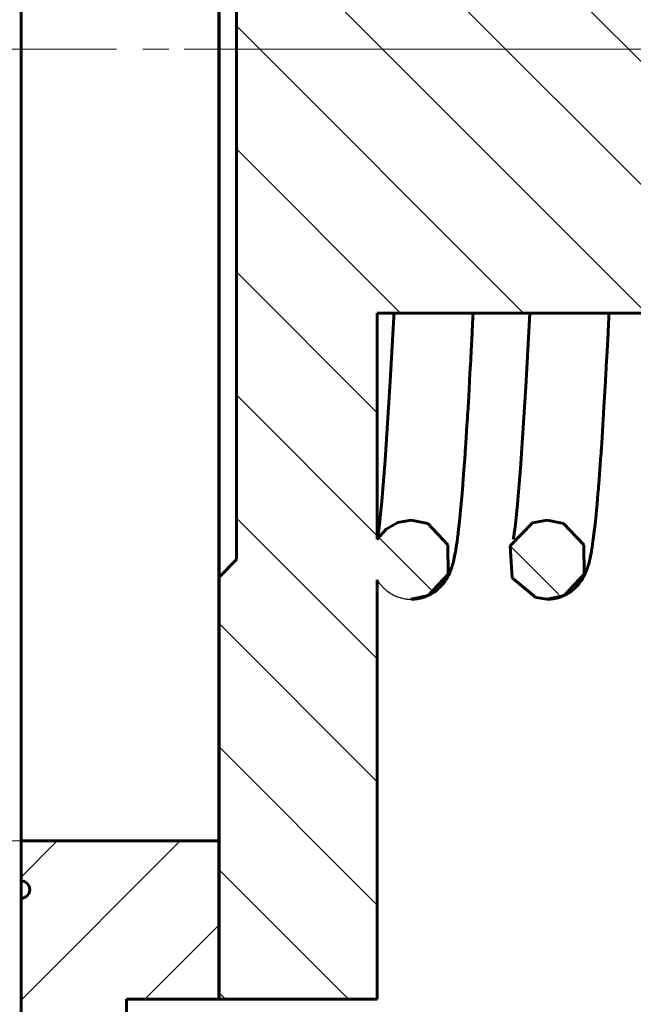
# Model space of a CAD drawing. Header units: millimetres. Extents: x 0 to 339, y 0 to 547.
# Tile 5 of 12: x 135 to 171, y 171 to 227. Entities that reach past the tile are written whole.
import ezdxf

# ---------------------------------------------------------------- set-up
doc = ezdxf.new("R2010")
doc.units = ezdxf.units.MM
for name, pattern in [('K5LT-1', [0]), ('K5LT_AXLED', [12, 7.5, -1.5, 1.5, -1.5]), ('K5LT_BASIC', [0]), ('K5LT_THIN', [0])]:
    doc.linetypes.add(name, pattern=pattern)
doc.layers.add('Системный слой', color=7, linetype='Continuous')
doc.layers.add('Системный слой (1)', color=251, linetype='Continuous', true_color=0x6c6c6c)
doc.styles.add('KDIMTEXTSTYLE', font='GOST_AU.SHX', dxfattribs={"width": 0.96, "oblique": 15, "height": 5})
doc.styles.add('KTEXTSTYLE', font='GOST_AU.SHX', dxfattribs={"width": 0.56, "height": 5})
doc.dimstyles.new('KDIMSTYLE (1.00)', dxfattribs={"dimtxt": 5, "dimasz": 1, "dimexe": 2, "dimexo": 0, "dimgap": 1, "dimtad": 1, "dimtxsty": 'KDIMTEXTSTYLE', "dimsah": 1, "dimcen": 0, "dimdle": 1, "dimadec": 0, "dimazin": 0, "dimtfac": 0.667, "dimtmove": 0, "dimatfit": 3, "dimfxl": 1, "dimtvp": 1, "dimtolj": 1, "dimtzin": 0, "dimarcsym": 0})

# ---------------------------------------------------------------- blocks, each defined once
blk = doc.blocks.new('U7')
at = {"layer": 'Системный слой (1)', "color": 143, "linetype": 'K5LT_BASIC', "lineweight": 60, "true_color": 0x33acca}
for p, q in [((164.936172, 198.311234), (163.638279, 196.990079)), ((165.77176, 198.469924), (164.936172, 198.311234)), ((166.71823, 198.264113), (165.77176, 198.469924)), ((167.884619, 197.043274), (166.71823, 198.264113)), ((163.638279, 196.990079), (163.753023, 195.1426)), ((167.889968, 195.360269), (167.884619, 197.043274)), ((166.741821, 194.136725), (167.889968, 195.360269)), ((163.753023, 195.1426), (165.119348, 194.015317)), ((165.771964, 193.919924), (166.741821, 194.136725)), ((165.119348, 194.015317), (165.77176, 193.919924)), ((165.77176, 193.919924), (165.771964, 193.919924))]:
    blk.add_line(p, q, dxfattribs=at)
blk = doc.blocks.new('U8')
at = {"layer": 'Системный слой (1)', "color": 143, "linetype": 'K5LT_BASIC', "lineweight": 60, "true_color": 0x33acca}
for p, q in [((157.189418, 198.336875), (156.511719, 197.953182)), ((157.95676, 198.469924), (157.189418, 198.336875)), ((158.90323, 198.264113), (157.95676, 198.469924)), ((160.069619, 197.043274), (158.90323, 198.264113)), ((156.511719, 197.953182), (156.00301, 197.363522)), ((160.074968, 195.360269), (160.069619, 197.043274)), ((158.926821, 194.136725), (160.074968, 195.360269)), ((157.957029, 193.919924), (158.926821, 194.136725)), ((157.95676, 193.919924), (157.957029, 193.919924))]:
    blk.add_line(p, q, dxfattribs=at)
blk = doc.blocks.new('U17')
at = {"layer": 'Системный слой (1)', "color": 143, "linetype": 'K5LT_BASIC', "lineweight": 60, "true_color": 0x33acca}
for p, q in [((164.547852, 206.124823), (164.771839, 210.361591)), ((164.245038, 201.430525), (164.547852, 206.124823)), ((164.073134, 199.397087), (164.245038, 201.430525)), ((163.989113, 198.589755), (164.073134, 199.397087)), ((163.907198, 197.929462), (163.947974, 198.241936)), ((163.947974, 198.241936), (163.989113, 198.589755)), ((163.836689, 197.46962), (163.847755, 197.534624)), ((163.847755, 197.534624), (163.871076, 197.680616)), ((163.871076, 197.680616), (163.874162, 197.700811)), ((163.874162, 197.700811), (163.880343, 197.741865)), ((163.880343, 197.741865), (163.892759, 197.826754)), ((163.892759, 197.826754), (163.907198, 197.929462)), ((163.817213, 197.362192), (163.823861, 197.397462)), ((163.823861, 197.397462), (163.827393, 197.417017)), ((163.827393, 197.417017), (163.829184, 197.427052)), ((163.829184, 197.427052), (163.831411, 197.439595)), ((163.831411, 197.439595), (163.836689, 197.46962))]:
    blk.add_line(p, q, dxfattribs=at)
blk = doc.blocks.new('U19')
at = {"layer": 'Системный слой (1)', "color": 143, "linetype": 'K5LT_BASIC', "lineweight": 60, "true_color": 0x33acca}
for p, q in [((156.750866, 206.443819), (156.945924, 210.140554)), ((156.945924, 210.140554), (156.952694, 210.276918)), ((156.952694, 210.276918), (156.956839, 210.361591)), ((156.465157, 201.905478), (156.750866, 206.443819)), ((156.270957, 199.531377), (156.465157, 201.905478)), ((156.175948, 198.605976), (156.270957, 199.531377)), ((156.106818, 198.037752), (156.129445, 198.213735)), ((156.129445, 198.213735), (156.175948, 198.605976)), ((156.024071, 197.483377), (156.028282, 197.508013)), ((156.028282, 197.508013), (156.034293, 197.543899)), ((156.034293, 197.543899), (156.038302, 197.568281)), ((156.038302, 197.568281), (156.038883, 197.571847)), ((156.038883, 197.571847), (156.040049, 197.579023)), ((156.040049, 197.579023), (156.042395, 197.593551)), ((156.042395, 197.593551), (156.047134, 197.623272)), ((156.047134, 197.623272), (156.056758, 197.685115)), ((156.056758, 197.685115), (156.076248, 197.81626)), ((156.076248, 197.81626), (156.085229, 197.879379)), ((156.085229, 197.879379), (156.089797, 197.912102)), ((156.089797, 197.912102), (156.095497, 197.953514)), ((156.095497, 197.953514), (156.106818, 198.037752)), ((156.00301, 197.366402), (156.004972, 197.376838)), ((156.004972, 197.376838), (156.005913, 197.381876)), ((156.005913, 197.381876), (156.006383, 197.3844)), ((156.006383, 197.3844), (156.006959, 197.387501)), ((156.006959, 197.387501), (156.00755, 197.390697)), ((156.00755, 197.390697), (156.008087, 197.393606)), ((156.008087, 197.393606), (156.008897, 197.398011)), ((156.008897, 197.398011), (156.01014, 197.4048)), ((156.01014, 197.4048), (156.011426, 197.411864)), ((156.011426, 197.411864), (156.011619, 197.412927)), ((156.011619, 197.412927), (156.012003, 197.415042)), ((156.012003, 197.415042), (156.012761, 197.419232)), ((156.012761, 197.419232), (156.013866, 197.42536)), ((156.013866, 197.42536), (156.014419, 197.428443)), ((156.014419, 197.428443), (156.015692, 197.435562)), ((156.015692, 197.435562), (156.016258, 197.438736)), ((156.016258, 197.438736), (156.017105, 197.443509)), ((156.017105, 197.443509), (156.018389, 197.450773)), ((156.018389, 197.450773), (156.020376, 197.462096)), ((156.020376, 197.462096), (156.020906, 197.465125)), ((156.020906, 197.465125), (156.021963, 197.471193)), ((156.021963, 197.471193), (156.024071, 197.483377))]:
    blk.add_line(p, q, dxfattribs=at)
blk = doc.blocks.new('U21')
at = {"layer": 'Системный слой (1)', "color": 143, "linetype": 'K5LT_BASIC', "lineweight": 60, "true_color": 0x33acca}
for p, q in [((169.310945, 210.029479), (169.297479, 209.759996)), ((169.317678, 210.164892), (169.310945, 210.029479)), ((169.321044, 210.232764), (169.317678, 210.164892)), ((169.322727, 210.266742), (169.321044, 210.232764)), ((169.323569, 210.283741), (169.322727, 210.266742)), ((169.32399, 210.292243), (169.323569, 210.283741)), ((169.324474, 210.302023), (169.32399, 210.292243)), ((169.324795, 210.308483), (169.324474, 210.302023)), ((169.32501, 210.312792), (169.324795, 210.308483)), ((169.325154, 210.315684), (169.32501, 210.312792)), ((169.325289, 210.318384), (169.325154, 210.315684)), ((169.325424, 210.321084), (169.325289, 210.318384)), ((169.32556, 210.323808), (169.325424, 210.321084)), ((169.325827, 210.329149), (169.32556, 210.323808)), ((169.326357, 210.339811), (169.325827, 210.329149)), ((169.327419, 210.361591), (169.326357, 210.339811)), ((169.297479, 209.759996), (169.270545, 209.226505)), ((169.270545, 209.226505), (169.216665, 208.182248)), ((169.216665, 208.182248), (169.170277, 207.308926)), ((169.160961, 207.136527), (169.148539, 206.908221)), ((169.167172, 207.251349), (169.160961, 207.136527)), ((169.170277, 207.308926), (169.167172, 207.251349)), ((169.148539, 206.908221), (169.123687, 206.457041)), ((169.123687, 206.457041), (169.073964, 205.577066)), ((169.073964, 205.577066), (169.018411, 204.631205)), ((168.998376, 204.300087), (168.975473, 203.928241)), ((169.009825, 204.488641), (168.998376, 204.300087)), ((169.015549, 204.583575), (169.009825, 204.488641)), ((169.018411, 204.631205), (169.015549, 204.583575)), ((168.975473, 203.928241), (168.929629, 203.205736)), ((168.929629, 203.205736), (168.889525, 202.598157)), ((168.889525, 202.598157), (168.886687, 202.556029)), ((168.869649, 202.305673), (168.846919, 201.978354)), ((168.881008, 202.472117), (168.869649, 202.305673)), ((168.886687, 202.556029), (168.881008, 202.472117)), ((168.846919, 201.978354), (168.801415, 201.346364)), ((168.801415, 201.346364), (168.73974, 200.540479)), ((168.730599, 200.426088), (168.718403, 200.275524)), ((168.736694, 200.502209), (168.730599, 200.426088)), ((168.73974, 200.540479), (168.736694, 200.502209)), ((168.693978, 199.981082), (168.644924, 199.418809)), ((168.718403, 200.275524), (168.693978, 199.981082)), ((168.644924, 199.418809), (168.589201, 198.82774)), ((168.580111, 198.736145), (168.567982, 198.616035)), ((168.586171, 198.797064), (168.580111, 198.736145)), ((168.589201, 198.82774), (168.586171, 198.797064)), ((168.543673, 198.382635), (168.494698, 197.942393)), ((168.567982, 198.616035), (168.543673, 198.382635)), ((168.439891, 197.497129), (168.434723, 197.457691)), ((168.442469, 197.516962), (168.439891, 197.497129)), ((168.494698, 197.942393), (168.442469, 197.516962)), ((168.360355, 196.93839), (168.338297, 196.801377)), ((168.403329, 197.227532), (168.360355, 196.93839)), ((168.424333, 197.379732), (168.403329, 197.227532)), ((168.434723, 197.457691), (168.424333, 197.379732)), ((168.284156, 196.496674), (168.222276, 196.199923)), ((168.312775, 196.652208), (168.284156, 196.496674)), ((168.326504, 196.73121), (168.312775, 196.652208)), ((168.333264, 196.771171), (168.326504, 196.73121)), ((168.336622, 196.791284), (168.333264, 196.771171)), ((168.338297, 196.801377), (168.336622, 196.791284)), ((168.118354, 195.806553), (168.112409, 195.787392)), ((168.121251, 195.816008), (168.118354, 195.806553)), ((168.122681, 195.820702), (168.121251, 195.816008)), ((168.132373, 195.853031), (168.122681, 195.820702)), ((168.146727, 195.902556), (168.132373, 195.853031)), ((168.160529, 195.952143), (168.146727, 195.902556)), ((168.169631, 195.985951), (168.160529, 195.952143)), ((168.174116, 196.002939), (168.169631, 195.985951)), ((168.176344, 196.011458), (168.174116, 196.002939)), ((168.177454, 196.015725), (168.176344, 196.011458)), ((168.201896, 196.113164), (168.177454, 196.015725)), ((168.213732, 196.162921), (168.201896, 196.113164)), ((168.219457, 196.187612), (168.213732, 196.162921)), ((168.222276, 196.199923), (168.219457, 196.187612)), ((167.882431, 195.225311), (167.879703, 195.220161)), ((167.8878, 195.235524), (167.882431, 195.225311)), ((167.890783, 195.241242), (167.8878, 195.235524)), ((167.892295, 195.24415), (167.890783, 195.241242)), ((167.893056, 195.245617), (167.892295, 195.24415)), ((167.896736, 195.252731), (167.893056, 195.245617)), ((167.901854, 195.262697), (167.896736, 195.252731)), ((167.905108, 195.269082), (167.901854, 195.262697)), ((167.907237, 195.273287), (167.905108, 195.269082)), ((167.908662, 195.27611), (167.907237, 195.273287)), ((167.909645, 195.278064), (167.908662, 195.27611)), ((167.91039, 195.279549), (167.909645, 195.278064)), ((167.91117, 195.281104), (167.91039, 195.279549)), ((167.912449, 195.283664), (167.91117, 195.281104)), ((167.914912, 195.28861), (167.912449, 195.283664)), ((167.919875, 195.298661), (167.914912, 195.28861)), ((167.923152, 195.305348), (167.919875, 195.298661)), ((167.92484, 195.308805), (167.923152, 195.305348)), ((167.929652, 195.318711), (167.92484, 195.308805)), ((167.964774, 195.393743), (167.929652, 195.318711)), ((167.984719, 195.439048), (167.964774, 195.393743)), ((167.996992, 195.468095), (167.984719, 195.439048)), ((168.00495, 195.487423), (167.996992, 195.468095)), ((168.010363, 195.500782), (168.00495, 195.487423)), ((168.014349, 195.510722), (168.010363, 195.500782)), ((168.017878, 195.519593), (168.014349, 195.510722)), ((168.021405, 195.528516), (168.017878, 195.519593)), ((168.023163, 195.532986), (168.021405, 195.528516)), ((168.024042, 195.535224), (168.023163, 195.532986)), ((168.025397, 195.538683), (168.024042, 195.535224)), ((168.026302, 195.540999), (168.025397, 195.538683)), ((168.026914, 195.542566), (168.026302, 195.540999)), ((168.027331, 195.543638), (168.026914, 195.542566)), ((168.027723, 195.544643), (168.027331, 195.543638)), ((168.028114, 195.545649), (168.027723, 195.544643)), ((168.028563, 195.546805), (168.028114, 195.545649)), ((168.029421, 195.549016), (168.028563, 195.546805)), ((168.031118, 195.553405), (168.029421, 195.549016)), ((168.032348, 195.556598), (168.031118, 195.553405)), ((168.040841, 195.578909), (168.032348, 195.556598)), ((168.072662, 195.666896), (168.040841, 195.578909)), ((168.099923, 195.748169), (168.072662, 195.666896)), ((168.112409, 195.787392), (168.099923, 195.748169)), ((167.496715, 194.678694), (167.411943, 194.591719)), ((167.535675, 194.721664), (167.496715, 194.678694)), ((167.554226, 194.742863), (167.535675, 194.721664)), ((167.56326, 194.753371), (167.554226, 194.742863)), ((167.567715, 194.7586), (167.56326, 194.753371)), ((167.594218, 194.790359), (167.567715, 194.7586)), ((167.675522, 194.895073), (167.594218, 194.790359)), ((167.726977, 194.967515), (167.675522, 194.895073)), ((167.750728, 195.002803), (167.726977, 194.967515)), ((167.762074, 195.020123), (167.750728, 195.002803)), ((167.767611, 195.028692), (167.762074, 195.020123)), ((167.770344, 195.032951), (167.767611, 195.028692)), ((167.778116, 195.045165), (167.770344, 195.032951)), ((167.805805, 195.089902), (167.778116, 195.045165)), ((167.824068, 195.120562), (167.805805, 195.089902)), ((167.837233, 195.143276), (167.824068, 195.120562)), ((167.847747, 195.161795), (167.837233, 195.143276)), ((167.852948, 195.17108), (167.847747, 195.161795)), ((167.855537, 195.175732), (167.852948, 195.17108)), ((167.856829, 195.178061), (167.855537, 195.175732)), ((167.862818, 195.188917), (167.856829, 195.178061)), ((167.868306, 195.19896), (167.862818, 195.188917)), ((167.871869, 195.205537), (167.868306, 195.19896)), ((167.874243, 195.209945), (167.871869, 195.205537)), ((167.875876, 195.212989), (167.874243, 195.209945)), ((167.877085, 195.215249), (167.875876, 195.212989)), ((167.878192, 195.217322), (167.877085, 195.215249)), ((167.879703, 195.220161), (167.878192, 195.217322)), ((166.673545, 194.101518), (166.580879, 194.064958)), ((166.765817, 194.142566), (166.673545, 194.101518)), ((166.810773, 194.164319), (166.765817, 194.142566)), ((166.832943, 194.175487), (166.810773, 194.164319)), ((166.84395, 194.181141), (166.832943, 194.175487)), ((166.849433, 194.183986), (166.84395, 194.181141)), ((166.93215, 194.229171), (166.849433, 194.183986)), ((167.021474, 194.28296), (166.93215, 194.229171)), ((167.064763, 194.311007), (167.021474, 194.28296)), ((167.086043, 194.325293), (167.064763, 194.311007)), ((167.096588, 194.332498), (167.086043, 194.325293)), ((167.101837, 194.336115), (167.096588, 194.332498)), ((167.176567, 194.389956), (167.101837, 194.336115)), ((167.264643, 194.459333), (167.176567, 194.389956)), ((167.306342, 194.494595), (167.264643, 194.459333)), ((167.326594, 194.512322), (167.306342, 194.494595)), ((167.33657, 194.521203), (167.326594, 194.512322)), ((167.341519, 194.525647), (167.33657, 194.521203)), ((167.411943, 194.591719), (167.341519, 194.525647)), ((165.842075, 193.920985), (165.77171, 193.919924)), ((165.93359, 193.925555), (165.842075, 193.920985)), ((165.979265, 193.929191), (165.93359, 193.925555)), ((166.002081, 193.931346), (165.979265, 193.929191)), ((166.013484, 193.932508), (166.002081, 193.931346)), ((166.019184, 193.933111), (166.013484, 193.932508)), ((166.118697, 193.945933), (166.019184, 193.933111)), ((166.215477, 193.96261), (166.118697, 193.945933)), ((166.263301, 193.972405), (166.215477, 193.96261)), ((166.28704, 193.977657), (166.263301, 193.972405)), ((166.298862, 193.980371), (166.28704, 193.977657)), ((166.30476, 193.981749), (166.298862, 193.980371)), ((166.398099, 194.005746), (166.30476, 193.981749)), ((166.493221, 194.034492), (166.398099, 194.005746)), ((166.540184, 194.050328), (166.493221, 194.034492)), ((166.563487, 194.058601), (166.540184, 194.050328)), ((166.57509, 194.062825), (166.563487, 194.058601)), ((166.580879, 194.064958), (166.57509, 194.062825))]:
    blk.add_line(p, q, dxfattribs=at)
blk = doc.blocks.new('U24')
at = {"layer": 'Системный слой (1)', "color": 143, "linetype": 'K5LT_BASIC', "lineweight": 60, "true_color": 0x33acca}
for p, q in [((161.495945, 210.02948), (161.482479, 209.759999)), ((161.502678, 210.164892), (161.495945, 210.02948)), ((161.506044, 210.232764), (161.502678, 210.164892)), ((161.507727, 210.266742), (161.506044, 210.232764)), ((161.508569, 210.283741), (161.507727, 210.266742)), ((161.50899, 210.292243), (161.508569, 210.283741)), ((161.509474, 210.302023), (161.50899, 210.292243)), ((161.509795, 210.308483), (161.509474, 210.302023)), ((161.51001, 210.312792), (161.509795, 210.308483)), ((161.510154, 210.315684), (161.51001, 210.312792)), ((161.510289, 210.318384), (161.510154, 210.315684)), ((161.510424, 210.321084), (161.510289, 210.318384)), ((161.51056, 210.323808), (161.510424, 210.321084)), ((161.510827, 210.329149), (161.51056, 210.323808)), ((161.511357, 210.33981), (161.510827, 210.329149)), ((161.512419, 210.361591), (161.511357, 210.33981)), ((161.482479, 209.759999), (161.455545, 209.226512)), ((161.455545, 209.226512), (161.401665, 208.182261)), ((161.401665, 208.182261), (161.355277, 207.308926)), ((161.345961, 207.136527), (161.333539, 206.908221)), ((161.352172, 207.251349), (161.345961, 207.136527)), ((161.355277, 207.308926), (161.352172, 207.251349)), ((161.333539, 206.908221), (161.308687, 206.457041)), ((161.308687, 206.457041), (161.258964, 205.577066)), ((161.258964, 205.577066), (161.203411, 204.631205)), ((161.183376, 204.300086), (161.160473, 203.928241)), ((161.194825, 204.488641), (161.183376, 204.300086)), ((161.200549, 204.583575), (161.194825, 204.488641)), ((161.203411, 204.631205), (161.200549, 204.583575)), ((161.160473, 203.928241), (161.114629, 203.205736)), ((161.114629, 203.205736), (161.074525, 202.598157)), ((161.074525, 202.598157), (161.071687, 202.556029)), ((161.054649, 202.305673), (161.031919, 201.978353)), ((161.066008, 202.472117), (161.054649, 202.305673)), ((161.071687, 202.556029), (161.066008, 202.472117)), ((161.031919, 201.978353), (160.986415, 201.346364)), ((160.986415, 201.346364), (160.92474, 200.540479)), ((160.915599, 200.426088), (160.903403, 200.275523)), ((160.921694, 200.502209), (160.915599, 200.426088)), ((160.92474, 200.540479), (160.921694, 200.502209)), ((160.878978, 199.981082), (160.829924, 199.418809)), ((160.903403, 200.275523), (160.878978, 199.981082)), ((160.829924, 199.418809), (160.774201, 198.82774)), ((160.765111, 198.736145), (160.752982, 198.616035)), ((160.771171, 198.797064), (160.765111, 198.736145)), ((160.774201, 198.82774), (160.771171, 198.797064)), ((160.728673, 198.382635), (160.679698, 197.942393)), ((160.752982, 198.616035), (160.728673, 198.382635)), ((160.624891, 197.497129), (160.619723, 197.457691)), ((160.627469, 197.516962), (160.624891, 197.497129)), ((160.679698, 197.942393), (160.627469, 197.516962)), ((160.545355, 196.93839), (160.523297, 196.801377)), ((160.588329, 197.227532), (160.545355, 196.93839)), ((160.609333, 197.379732), (160.588329, 197.227532)), ((160.619723, 197.457691), (160.609333, 197.379732)), ((160.469156, 196.496674), (160.407276, 196.199923)), ((160.497775, 196.652208), (160.469156, 196.496674)), ((160.511504, 196.73121), (160.497775, 196.652208)), ((160.518264, 196.771171), (160.511504, 196.73121)), ((160.521622, 196.791284), (160.518264, 196.771171)), ((160.523297, 196.801377), (160.521622, 196.791284)), ((160.303354, 195.806553), (160.297409, 195.787392)), ((160.306251, 195.816008), (160.303354, 195.806553)), ((160.307681, 195.820702), (160.306251, 195.816008)), ((160.317373, 195.853031), (160.307681, 195.820702)), ((160.331727, 195.902556), (160.317373, 195.853031)), ((160.345529, 195.952143), (160.331727, 195.902556)), ((160.354631, 195.985951), (160.345529, 195.952143)), ((160.359116, 196.002939), (160.354631, 195.985951)), ((160.361344, 196.011458), (160.359116, 196.002939)), ((160.362454, 196.015725), (160.361344, 196.011458)), ((160.386896, 196.113164), (160.362454, 196.015725)), ((160.398732, 196.162921), (160.386896, 196.113164)), ((160.404457, 196.187612), (160.398732, 196.162921)), ((160.407276, 196.199923), (160.404457, 196.187612)), ((160.067431, 195.225311), (160.064703, 195.220161)), ((160.0728, 195.235524), (160.067431, 195.225311)), ((160.075783, 195.241242), (160.0728, 195.235524)), ((160.077295, 195.24415), (160.075783, 195.241242)), ((160.078056, 195.245617), (160.077295, 195.24415)), ((160.081736, 195.252731), (160.078056, 195.245617)), ((160.086854, 195.262697), (160.081736, 195.252731)), ((160.090108, 195.269082), (160.086854, 195.262697)), ((160.092237, 195.273287), (160.090108, 195.269082)), ((160.093662, 195.27611), (160.092237, 195.273287)), ((160.094645, 195.278064), (160.093662, 195.27611)), ((160.09539, 195.279549), (160.094645, 195.278064)), ((160.09617, 195.281104), (160.09539, 195.279549)), ((160.097449, 195.283664), (160.09617, 195.281104)), ((160.099912, 195.28861), (160.097449, 195.283664)), ((160.104875, 195.298661), (160.099912, 195.28861)), ((160.108152, 195.305348), (160.104875, 195.298661)), ((160.10984, 195.308805), (160.108152, 195.305348)), ((160.114653, 195.318714), (160.10984, 195.308805)), ((160.149774, 195.393745), (160.114653, 195.318714)), ((160.16972, 195.439049), (160.149774, 195.393745)), ((160.181992, 195.468096), (160.16972, 195.439049)), ((160.18995, 195.487423), (160.181992, 195.468096)), ((160.195363, 195.500782), (160.18995, 195.487423)), ((160.199349, 195.510722), (160.195363, 195.500782)), ((160.202878, 195.519593), (160.199349, 195.510722)), ((160.206405, 195.528516), (160.202878, 195.519593)), ((160.208163, 195.532986), (160.206405, 195.528516)), ((160.209042, 195.535224), (160.208163, 195.532986)), ((160.210397, 195.538683), (160.209042, 195.535224)), ((160.211302, 195.540999), (160.210397, 195.538683)), ((160.211914, 195.542566), (160.211302, 195.540999)), ((160.212331, 195.543638), (160.211914, 195.542566)), ((160.212723, 195.544643), (160.212331, 195.543638)), ((160.213114, 195.545649), (160.212723, 195.544643)), ((160.213563, 195.546805), (160.213114, 195.545649)), ((160.214421, 195.549016), (160.213563, 195.546805)), ((160.216118, 195.553405), (160.214421, 195.549016)), ((160.217348, 195.556598), (160.216118, 195.553405)), ((160.225841, 195.578909), (160.217348, 195.556598)), ((160.257662, 195.666896), (160.225841, 195.578909)), ((160.284923, 195.748169), (160.257662, 195.666896)), ((160.297409, 195.787392), (160.284923, 195.748169)), ((159.681715, 194.678694), (159.596943, 194.591719)), ((159.720675, 194.721664), (159.681715, 194.678694)), ((159.739226, 194.742863), (159.720675, 194.721664)), ((159.74826, 194.753371), (159.739226, 194.742863)), ((159.752715, 194.7586), (159.74826, 194.753371)), ((159.779218, 194.790359), (159.752715, 194.7586)), ((159.860522, 194.895073), (159.779218, 194.790359)), ((159.911977, 194.967515), (159.860522, 194.895073)), ((159.935728, 195.002803), (159.911977, 194.967515)), ((159.947074, 195.020123), (159.935728, 195.002803)), ((159.952611, 195.028692), (159.947074, 195.020123)), ((159.955344, 195.032951), (159.952611, 195.028692)), ((159.963116, 195.045166), (159.955344, 195.032951)), ((159.990805, 195.089902), (159.963116, 195.045166)), ((160.009068, 195.120562), (159.990805, 195.089902)), ((160.022233, 195.143276), (160.009068, 195.120562)), ((160.032747, 195.161795), (160.022233, 195.143276)), ((160.037948, 195.17108), (160.032747, 195.161795)), ((160.040537, 195.175732), (160.037948, 195.17108)), ((160.041829, 195.178061), (160.040537, 195.175732)), ((160.047818, 195.188917), (160.041829, 195.178061)), ((160.053306, 195.19896), (160.047818, 195.188917)), ((160.056869, 195.205537), (160.053306, 195.19896)), ((160.059243, 195.209945), (160.056869, 195.205537)), ((160.060876, 195.212989), (160.059243, 195.209945)), ((160.062085, 195.215249), (160.060876, 195.212989)), ((160.063192, 195.217322), (160.062085, 195.215249)), ((160.064703, 195.220161), (160.063192, 195.217322)), ((158.858545, 194.101518), (158.765879, 194.064958)), ((158.950817, 194.142566), (158.858545, 194.101518)), ((158.995773, 194.164319), (158.950817, 194.142566)), ((159.017943, 194.175487), (158.995773, 194.164319)), ((159.02895, 194.181141), (159.017943, 194.175487)), ((159.034433, 194.183986), (159.02895, 194.181141)), ((159.11715, 194.229171), (159.034433, 194.183986)), ((159.206474, 194.282961), (159.11715, 194.229171)), ((159.249763, 194.311007), (159.206474, 194.282961)), ((159.271043, 194.325293), (159.249763, 194.311007)), ((159.281588, 194.332498), (159.271043, 194.325293)), ((159.286837, 194.336115), (159.281588, 194.332498)), ((159.361567, 194.389956), (159.286837, 194.336115)), ((159.449643, 194.459333), (159.361567, 194.389956)), ((159.491342, 194.494596), (159.449643, 194.459333)), ((159.511595, 194.512322), (159.491342, 194.494596)), ((159.52157, 194.521203), (159.511595, 194.512322)), ((159.526519, 194.525647), (159.52157, 194.521203)), ((159.596943, 194.591719), (159.526519, 194.525647)), ((158.027067, 193.920985), (157.956695, 193.919924)), ((158.118583, 193.925554), (158.027067, 193.920985)), ((158.164258, 193.92919), (158.118583, 193.925554)), ((158.187074, 193.931346), (158.164258, 193.92919)), ((158.198476, 193.932508), (158.187074, 193.931346)), ((158.204176, 193.93311), (158.198476, 193.932508)), ((158.303692, 193.945933), (158.204176, 193.93311)), ((158.400476, 193.96261), (158.303692, 193.945933)), ((158.448301, 193.972405), (158.400476, 193.96261)), ((158.47204, 193.977657), (158.448301, 193.972405)), ((158.483862, 193.980371), (158.47204, 193.977657)), ((158.489761, 193.981749), (158.483862, 193.980371)), ((158.583099, 194.005746), (158.489761, 193.981749)), ((158.678221, 194.034492), (158.583099, 194.005746)), ((158.725184, 194.050328), (158.678221, 194.034492)), ((158.748487, 194.058601), (158.725184, 194.050328)), ((158.76009, 194.062825), (158.748487, 194.058601)), ((158.765879, 194.064958), (158.76009, 194.062825))]:
    blk.add_line(p, q, dxfattribs=at)
blk = doc.blocks.new('U26')
at = {"layer": 'Системный слой (1)', "color": 143, "linetype": 'K5LT_BASIC', "lineweight": 60, "true_color": 0x33acca}
blk.add_line((135.51801, 176.728258), (135.51801, 177.728258), dxfattribs=at)
blk = doc.blocks.new('D0')
at = {"layer": 'Системный слой (1)'}
for points in [[(125.834, 266.028), (125.176, 271.028), (124.518, 266.028), (125.176, 266.528)], [(125.176, 180.028), (125.834, 185.028), (125.176, 184.528), (124.518, 185.028)]]:
    blk.add_hatch(color=7, dxfattribs=at).paths.add_polyline_path(points)
at = {"layer": 'Системный слой (1)', "color": 7, "linetype": 'K5LT_THIN', "lineweight": 18, "true_color": 0xffffff}
for p, q in [((135.518, 271.028), (123.176, 271.028)), ((124.518, 266.028), (125.176, 271.028)), ((125.176, 271.028), (125.834, 266.028)), ((125.176, 180.028), (125.176, 271.028)), ((125.176, 266.528), (124.518, 266.028)), ((125.834, 266.028), (125.176, 266.528)), ((125.176, 180.028), (124.518, 185.028)), ((124.518, 185.028), (125.176, 184.528)), ((125.176, 184.528), (125.834, 185.028)), ((125.834, 185.028), (125.176, 180.028)), ((135.518, 180.028), (123.176, 180.028))]:
    blk.add_line(p, q, dxfattribs=at)
blk.add_wipeout([(124.176, 220.319), (116.794, 220.319), (116.794, 230.321), (124.176, 230.321)]).dxf.layer = 'Системный слой (1)'
at = {"layer": 'Системный слой (1)', "color": 7, "char_height": 5, "attachment_point": 1, "rotation": 90, "style": 'KTEXTSTYLE'}
for s, insert in [('\\H5.0;\\W1.000;\\Q15;\\Q15;\\W0.960;91', (117.588, 223.626)), ('\\H5.0;\\W1.000;\\Q15;\\Q15;\\W0.960;∅', (117.588, 220.319))]:
    blk.add_mtext(s, dxfattribs=dict(at, insert=insert))
blk = doc.blocks.new('KDIMARROW_01')
at = {"layer": 'Системный слой'}
blk.add_hatch(color=0, dxfattribs=at).paths.add_polyline_path([(-5, -0.658), (0, 0), (-5, 0.658), (-4.5, 0)])
at = {"layer": 'Системный слой', "color": 0, "linetype": 'K5LT_THIN', "lineweight": 18}
for p, q in [((-4.5, 0), (-5, 0.658)), ((-5, 0.658), (0, 0)), ((0, 0), (-5, -0.658)), ((-5, -0.658), (-4.5, 0))]:
    blk.add_line(p, q, dxfattribs=at)
at = {"layer": 'Системный слой (1)', "color": 0, "linetype": 'K5LT_THIN', "lineweight": 18}
blk.add_line((135.518, 225.528), (134.518, 225.528), dxfattribs=at)
blk = doc.blocks.new('D1')
at = {"layer": 'Системный слой (1)'}
for points in [[(110.072, 301.028), (109.414, 306.028), (108.756, 301.028), (109.414, 301.528)], [(109.414, 145.028), (110.072, 150.028), (109.414, 149.528), (108.756, 150.028)]]:
    blk.add_hatch(color=7, dxfattribs=at).paths.add_polyline_path(points)
at = {"layer": 'Системный слой (1)', "color": 7, "linetype": 'K5LT_THIN', "lineweight": 18, "true_color": 0xffffff}
for p, q in [((146.438, 306.028), (107.414, 306.028)), ((108.756, 301.028), (109.414, 306.028)), ((109.414, 306.028), (110.072, 301.028)), ((109.414, 306.028), (109.414, 145.028)), ((109.414, 301.528), (108.756, 301.028)), ((110.072, 301.028), (109.414, 301.528)), ((109.414, 145.028), (108.756, 150.028)), ((108.756, 150.028), (109.414, 149.528)), ((109.414, 149.528), (110.072, 150.028)), ((110.072, 150.028), (109.414, 145.028)), ((146.438, 145.028), (107.414, 145.028))]:
    blk.add_line(p, q, dxfattribs=at)
blk.add_wipeout([(108.414, 219.194), (101.032, 219.194), (101.032, 231.355), (108.414, 231.355)]).dxf.layer = 'Системный слой (1)'
at = {"layer": 'Системный слой (1)', "color": 7, "char_height": 5, "attachment_point": 1, "rotation": 90, "style": 'KTEXTSTYLE'}
for s, insert in [('\\H5.0;\\W1.000;\\Q15;\\Q15;\\W0.960;161', (101.827, 222.502)), ('\\H5.0;\\W1.000;\\Q15;\\Q15;\\W0.960;∅', (101.827, 219.194))]:
    blk.add_mtext(s, dxfattribs=dict(at, insert=insert))
blk = doc.blocks.new('D2')
at = {"layer": 'Defpoints', "color": 0}
for p in [(135.51801, 321.821005), (135.51801, 168.678258), (203.51801, 155.895758)]:
    blk.add_point(p, dxfattribs=at)
at = {"layer": 'Системный слой (1)', "color": 0, "lineweight": -2}
for p, q in [((135.51801, 168.678258), (135.51801, 323.821005)), ((203.51801, 155.895758), (203.51801, 323.821005)), ((202.51801, 321.821005), (136.51801, 321.821005))]:
    blk.add_line(p, q, dxfattribs=at)
blk.add_blockref('KDIMARROW_01', (203.51801, 321.821005), dxfattribs=at)
at = {"layer": 'Системный слой (1)', "color": 0, "lineweight": -2, "rotation": 180}
blk.add_blockref('KDIMARROW_01', (135.51801, 321.821005), dxfattribs=at)
at = {"layer": 'Системный слой (1)', "color": 7, "insert": (169.51801, 325.321005), "char_height": 5, "attachment_point": 5, "style": 'KDIMTEXTSTYLE'}
blk.add_mtext('\\A1;\\H5.0;\\W0.960;\\Q15;68{\\H3.335000;%%p2}', dxfattribs=at)

msp = doc.modelspace()

# ---------------------------------------------------------------- hatches: boundary and pattern name
at = {"layer": 'Системный слой (1)'}
h = msp.add_hatch(dxfattribs=at)
h.set_pattern_fill('', angle=45, style=0, pattern_type=0)
h.set_pattern_definition([(45, (0, 0), (-3.535534, 3.535534), [])])
h.paths.add_polyline_path([(203.318, 303.298), (150.278, 303.298), (150.137, 303.357), (150.078, 303.498), (150.078, 305.828), (150.019, 305.97), (149.878, 306.028), (142.998, 306.028), (142.857, 305.97), (142.798, 305.828), (142.798, 303.498), (142.739, 303.357), (142.598, 303.298), (135.718, 303.298), (135.577, 303.24), (135.518, 303.098), (135.518, 298.478), (135.872, 298.332), (136.018, 297.978), (135.872, 297.625), (135.518, 297.478), (135.518, 282.378), (135.872, 282.232), (136.018, 281.878), (135.872, 281.525), (135.518, 281.378), (135.518, 274.328), (135.872, 274.182), (136.018, 273.828), (135.872, 273.475), (135.518, 273.328), (135.518, 271.028), (146.893, 271.028), (146.893, 280.128), (141.585, 280.128), (141.585, 297.232), (190.518, 297.232), (190.518, 288.528), (195.068, 288.528), (195.068, 290.528), (203.518, 290.528), (203.518, 291.843), (203.164, 291.99), (203.018, 292.343), (203.164, 292.697), (203.518, 292.843), (203.518, 297.478), (203.164, 297.625), (203.018, 297.978), (203.164, 298.332), (203.518, 298.478), (203.518, 303.098), (203.459, 303.24)])
h.paths.add_polyline_path([(150.278, 147.758), (203.318, 147.758), (203.459, 147.817), (203.518, 147.958), (203.518, 152.578), (203.164, 152.725), (203.018, 153.078), (203.164, 153.432), (203.518, 153.578), (203.518, 158.213), (203.164, 158.36), (203.018, 158.713), (203.164, 159.067), (203.518, 159.213), (203.518, 160.528), (195.068, 160.528), (195.068, 162.528), (190.518, 162.528), (190.518, 153.825), (141.585, 153.825), (141.585, 170.928), (146.893, 170.928), (146.893, 180.028), (135.518, 180.028), (135.518, 177.728), (135.872, 177.582), (136.018, 177.228), (135.872, 176.875), (135.518, 176.728), (135.518, 169.678), (135.872, 169.532), (136.018, 169.178), (135.872, 168.825), (135.518, 168.678), (135.518, 153.578), (135.872, 153.432), (136.018, 153.078), (135.872, 152.725), (135.518, 152.578), (135.518, 147.958), (135.577, 147.817), (135.718, 147.758), (142.598, 147.758), (142.739, 147.7), (142.798, 147.558), (142.798, 145.228), (142.857, 145.087), (142.998, 145.028), (149.878, 145.028), (150.019, 145.087), (150.078, 145.228), (150.078, 147.558), (150.137, 147.7)])
h = msp.add_hatch(dxfattribs=at)
h.set_pattern_fill('', angle=-45, style=0, pattern_type=0)
h.set_pattern_definition([(-45, (0, 0), (3.535534, 3.535534), [])])
h.paths.add_polyline_path([(203.518, 178.738), (202.518, 178.738), (202.518, 210.262), (195.078, 210.262), (195.078, 160.538), (203.518, 160.538)])
h.paths.add_polyline_path([(195.078, 272.318), (203.518, 272.318), (203.518, 290.518), (195.078, 290.518)])
h.paths.add_polyline_path([(195.078, 252.096), (195.078, 240.795), (202.518, 240.795), (202.518, 252.096)])
h.paths.add_polyline_path([(195.078, 256.03), (194.569, 256.62), (193.892, 257.003), (193.124, 257.137), (191.558, 256.513), (190.851, 254.993), (191.375, 253.406), (192.847, 252.603), (194.467, 253.024), (195.078, 253.693)])
h.paths.add_polyline_path([(189.217, 193.92), (190.775, 194.537), (191.489, 196.053), (190.973, 197.643), (189.504, 198.452), (187.882, 198.038), (186.98, 196.623), (187.29, 194.983), (188.643, 193.993)])
h.paths.add_polyline_path([(185.309, 257.137), (183.751, 256.52), (183.037, 255.003), (183.56, 253.406), (185.032, 252.603), (186.652, 253.024), (187.547, 254.442), (187.23, 256.083), (185.873, 257.066)])
h.paths.add_polyline_path([(181.402, 193.92), (182.96, 194.537), (183.674, 196.053), (183.158, 197.643), (181.689, 198.452), (180.067, 198.038), (179.165, 196.623), (179.475, 194.983), (180.828, 193.993)])
h.paths.add_polyline_path([(177.494, 257.137), (175.936, 256.52), (175.222, 255.003), (175.745, 253.406), (177.217, 252.603), (178.837, 253.024), (179.732, 254.442), (179.415, 256.083), (178.058, 257.066)])
h.paths.add_polyline_path([(173.587, 193.92), (175.145, 194.537), (175.859, 196.053), (175.343, 197.643), (173.874, 198.452), (172.252, 198.038), (171.35, 196.623), (171.66, 194.983), (173.013, 193.993)])
h.paths.add_polyline_path([(169.679, 257.137), (168.121, 256.52), (167.407, 255.003), (167.93, 253.406), (169.402, 252.603), (171.022, 253.024), (171.917, 254.442), (171.6, 256.083), (170.243, 257.066)])
h.paths.add_polyline_path([(165.772, 193.92), (167.33, 194.537), (168.044, 196.053), (167.528, 197.643), (166.059, 198.452), (164.437, 198.038), (163.535, 196.623), (163.845, 194.983), (165.198, 193.993)])
h.paths.add_polyline_path([(161.864, 257.137), (160.306, 256.52), (159.592, 255.003), (160.115, 253.406), (161.587, 252.603), (163.207, 253.024), (164.102, 254.442), (163.785, 256.083), (162.428, 257.066)])
h.paths.add_polyline_path([(157.957, 193.92), (159.296, 194.355), (160.221, 195.958), (159.759, 197.585), (158.245, 198.452), (156.622, 198.038), (156.003, 197.364), (156.003, 210.362), (203.018, 210.362), (203.018, 240.695), (156.003, 240.695), (156.003, 280.128), (146.903, 280.128), (146.903, 255.862), (147.903, 254.862), (147.903, 196.195), (146.903, 195.195), (146.903, 170.928), (156.003, 170.928), (156.003, 195.027), (156.512, 194.437), (157.189, 194.053)])

# ---------------------------------------------------------------- linework, layer by layer
at = {"layer": 'Системный слой (1)', "color": 143, "linetype": 'K5LT_BASIC', "lineweight": 60, "true_color": 0x33acca}
for p, q in [((135.518, 180.028), (135.518, 271.028)), ((146.893, 180.028), (146.893, 271.028)), ((146.903, 195.195), (146.903, 255.862)), ((147.903, 196.195), (147.903, 254.862)), ((156.003, 210.362), (156.003, 197.364)), ((156.003, 210.362), (203.018, 210.362)), ((147.903, 196.195), (146.903, 195.195)), ((146.903, 170.928), (146.903, 195.195)), ((156.003, 195.027), (156.003, 170.928)), ((146.893, 180.028), (135.518, 180.028)), ((135.518, 177.728), (135.518, 180.028)), ((146.893, 180.028), (146.893, 170.928)), ((135.518, 169.678), (135.518, 176.728)), ((141.585, 170.928), (146.893, 170.928)), ((141.585, 170.928), (141.585, 153.825)), ((146.903, 170.928), (156.003, 170.928))]:
    msp.add_line(p, q, dxfattribs=at)
at = {"layer": 'Системный слой (1)', "color": 30, "linetype": 'K5LT_AXLED', "lineweight": 18, "true_color": 0xff8000}
for p, q in [((133.518, 225.528), (205.518, 225.528)), ((205.518, 225.528), (144.903, 225.528))]:
    msp.add_line(p, q, dxfattribs=at)
at = {"layer": 'Системный слой (1)', "color": 143, "linetype": 'K5LT_BASIC', "lineweight": 60, "true_color": 0x33acca}
msp.add_arc((135.518, 177.228), 0.5, 270, 90, dxfattribs=at)
at = {"layer": 'Системный слой (1)', "color": 7, "linetype": 'K5LT-1'}
msp.add_open_spline([(156.003, 195.027), (156.029, 194.984), (156.102, 194.87), (156.229, 194.707), (156.388, 194.542), (156.534, 194.416), (156.688, 194.303), (156.87, 194.191), (157.106, 194.078), (157.378, 193.988), (157.659, 193.933), (157.854, 193.92), (157.953, 193.92), (157.957, 193.92)], degree=3, knots=[0, 0, 0, 0, 0.535354, 1.44148, 2.20653, 2.990545, 3.499371, 4.25503, 5.274332, 6.293633, 7.312847, 8.331815, 8.373663, 8.373663, 8.373663, 8.373663], dxfattribs=at)

# ---------------------------------------------------------------- block references
at = {"layer": 'Системный слой (1)'}
for name in ['U26', 'U19', 'U17', 'U24', 'U21', 'U8', 'U7']:
    msp.add_blockref(name, (0, 0), dxfattribs=at)

# ---------------------------------------------------------------- next in the draw order: dimensions: what is measured, and where the dimension line sits
at = {"layer": 'Системный слой (1)', "color": 7}
dim = msp.add_linear_dim(base=(125.176, 180.028), p1=(135.518, 271.028), p2=(135.518, 180.028), angle=90, dimstyle='KDIMSTYLE (1.00)', override={"dimexo": 0, "dimpost": '\\H5.0;\\W0.960;\\Q15;∅<>', "dimblk1": 'KDIMARROW_01', "dimblk2": 'KDIMARROW_01', "dimse1": 0, "dimse2": 0, "dimclrt": 7, "dimtol": 1, "dimtp": 0, "dimtm": 0, "dimtdec": 5, "dimtolj": 1}, dxfattribs=at)
dim.commit()
dim.dimension.update_dxf_attribs({"geometry": 'D0', "text_midpoint": (125.176, 225.528), "dimtype": 160})

# ---------------------------------------------------------------- next in the draw order: dimensions: what is measured, and where the dimension line sits
dim = msp.add_linear_dim(base=(109.414, 306.028), p1=(146.438, 145.028), p2=(146.438, 306.028), angle=90, dimstyle='KDIMSTYLE (1.00)', override={"dimexo": 0, "dimpost": '\\H5.0;\\W0.960;\\Q15;∅<>', "dimblk1": 'KDIMARROW_01', "dimblk2": 'KDIMARROW_01', "dimse1": 0, "dimse2": 0, "dimclrt": 7, "dimtol": 1, "dimtp": 0, "dimtm": 0, "dimtdec": 5, "dimtolj": 1}, dxfattribs=at)
dim.commit()
dim.dimension.update_dxf_attribs({"geometry": 'D1', "text_midpoint": (109.414, 225.528), "dimtype": 160})

# ---------------------------------------------------------------- next in the draw order: dimensions: what is measured, and where the dimension line sits
dim = msp.add_linear_dim(base=(135.518, 321.821), p1=(203.518, 155.896), p2=(135.518, 168.678), dimstyle='KDIMSTYLE (1.00)', override={"dimexo": 0, "dimpost": '\\H5.0;\\W0.960;\\Q15;<>', "dimblk1": 'KDIMARROW_01', "dimblk2": 'KDIMARROW_01', "dimse1": 0, "dimse2": 0, "dimclrt": 7, "dimtol": 1, "dimtp": 2, "dimtm": 2, "dimtdec": 0, "dimtolj": 1}, dxfattribs=at)
dim.commit()
dim.dimension.update_dxf_attribs({"geometry": 'D2', "text_midpoint": (169.518, 321.821), "dimtype": 160})

doc.saveas('drawing.dxf')
